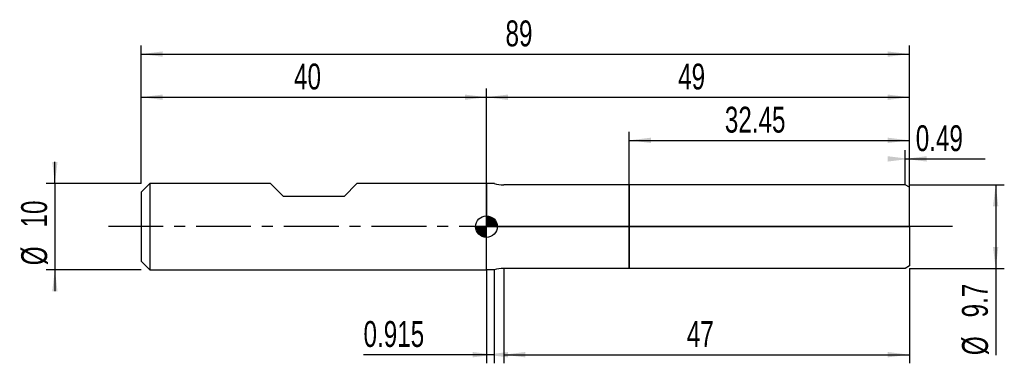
# Model space of a CAD drawing. Extents: x -14 to 100, y -16 to 24.
import ezdxf
from ezdxf.enums import TextEntityAlignment as Align

# ---------------------------------------------------------------- set-up
doc = ezdxf.new("R2010")
doc.units = 0
doc.linetypes.add('CENTER', pattern=[10.16, 6.35, -1.27, 1.27, -1.27])
doc.layers.get('0').update_dxf_attribs({"linetype": 'CONTINUOUS'})
for name, color, linetype in [('1', 4, 'CONTINUOUS'), ('2', 7, 'CONTINUOUS'), ('4', 2, 'CENTER'), ('CUT', 1, 'CONTINUOUS'), ('NOCUT', 7, 'CONTINUOUS'), ('SK1', 4, 'CONTINUOUS'), ('SK2', 7, 'CONTINUOUS'), ('SK4', 2, 'CENTER')]:
    doc.layers.add(name, color=color, linetype=linetype)
doc.dimstyles.new('SLDDIMSTYLE0', dxfattribs={"dimtxt": 3, "dimasz": 2.5, "dimexe": 0, "dimexo": 0.0625, "dimgap": 0.75, "dimtad": 1, "dimrnd": 1e-09, "dimzin": 12, "dimsah": 1, "dimcen": 0.09, "dimazin": 3, "dimtfac": 1, "dimtofl": 0, "dimtmove": 0, "dimatfit": 3})
doc.dimstyles.new('SLDDIMSTYLE1', dxfattribs={"dimtxt": 3, "dimasz": 2.5, "dimexe": 0, "dimexo": 0.0625, "dimgap": 0.75, "dimtad": 1, "dimrnd": 1e-09, "dimsah": 1, "dimcen": 0.09, "dimazin": 3, "dimtfac": 1, "dimtofl": 0, "dimtmove": 0, "dimatfit": 3})
doc.dimstyles.new('SLDDIMSTYLE2', dxfattribs={"dimtxt": 3, "dimasz": 2.5, "dimexe": 0, "dimexo": 0.0625, "dimgap": 0.75, "dimtad": 1, "dimrnd": 1e-09, "dimzin": 12, "dimsah": 1, "dimcen": 0.09, "dimazin": 3, "dimtfac": 1, "dimtmove": 0, "dimatfit": 3})

# ---------------------------------------------------------------- blocks, each defined once
blk = doc.blocks.new('_D')
at = {"layer": '2'}
for p, q in [((42, -4.85), (42, -15.85)), ((89, -4.85), (89, -15.85)), ((42, -14.85), (89, -14.85))]:
    blk.add_line(p, q, dxfattribs=at)
for points in [[(42, -14.85), (44.5, -15.16), (44.5, -14.54)], [(89, -14.85), (86.5, -14.54), (86.5, -15.16)]]:
    blk.add_solid(points, dxfattribs=at)
at = {"layer": '2', "width": 0.7}
blk.add_text('47', height=3, dxfattribs=at).set_placement((63.21, -14.85), align=Align.BOTTOM_LEFT)
blk = doc.blocks.new('_D_1')
at = {"layer": '2'}
for p, q in [((89, 4.85), (100, 4.85)), ((99, 4.85), (99, -4.85)), ((89, -4.85), (100, -4.85)), ((99, -4.85), (99, -14.9))]:
    blk.add_line(p, q, dxfattribs=at)
for points in [[(99, 4.85), (98.69, 2.35), (99.31, 2.35)], [(99, -4.85), (99.31, -2.35), (98.69, -2.35)]]:
    blk.add_solid(points, dxfattribs=at)
at = {"layer": '2', "width": 0.7}
for s, p in [('9.7', (98.99, -10.53)), ('%%c', (99, -14.9))]:
    blk.add_text(s, height=3, rotation=90, dxfattribs=at).set_placement(p, align=Align.BOTTOM_LEFT)
blk = doc.blocks.new('_D_2')
at = {"layer": '2'}
for p, q in [((40, -5), (40, -15.85)), ((40.91, -5), (40.91, -15.85)), ((40, -14.85), (25.76, -14.85)), ((40.91, -14.85), (40, -14.85))]:
    blk.add_line(p, q, dxfattribs=at)
for points in [[(40.91, -14.85), (38.41, -14.54), (38.41, -15.16)], [(40, -14.85), (42.5, -15.16), (42.5, -14.54)]]:
    blk.add_solid(points, dxfattribs=at)
at = {"layer": '2', "width": 0.7}
blk.add_text('0.915', height=3, dxfattribs=at).set_placement((25.76, -14.85), align=Align.BOTTOM_LEFT)
blk = doc.blocks.new('_D_3')
at = {"layer": '2'}
for p, q in [((56.55, 4.85), (56.55, 11)), ((89, 4.85), (89, 11)), ((56.55, 10), (89, 10))]:
    blk.add_line(p, q, dxfattribs=at)
for points in [[(56.55, 10), (59.05, 9.69), (59.05, 10.31)], [(89, 10), (86.5, 10.31), (86.5, 9.69)]]:
    blk.add_solid(points, dxfattribs=at)
at = {"layer": '2', "width": 0.7}
blk.add_text('32.45', height=3, dxfattribs=at).set_placement((67.62, 10), align=Align.BOTTOM_LEFT)
blk = doc.blocks.new('_D_4')
at = {"layer": '2'}
for p, q in [((88.51, 4.85), (88.51, 8.85)), ((89, 4.85), (89, 8.85)), ((88.51, 7.85), (89, 7.85)), ((89, 7.85), (97.77, 7.85))]:
    blk.add_line(p, q, dxfattribs=at)
for points in [[(89, 7.85), (86.5, 8.16), (86.5, 7.54)], [(88.51, 7.85), (91.01, 7.54), (91.01, 8.16)]]:
    blk.add_solid(points, dxfattribs=at)
at = {"layer": '2', "width": 0.7}
blk.add_text('0.49', height=3, dxfattribs=at).set_placement((89.74, 7.85), align=Align.BOTTOM_LEFT)
blk = doc.blocks.new('_D_5')
at = {"layer": 'SK2'}
for p, q in [((0, 5), (0, 21)), ((89, 5), (89, 21)), ((0, 20), (89, 20))]:
    blk.add_line(p, q, dxfattribs=at)
for points in [[(0, 20), (2.5, 19.69), (2.5, 20.31)], [(89, 20), (86.5, 20.31), (86.5, 19.69)]]:
    blk.add_solid(points, dxfattribs=at)
at = {"layer": 'SK2', "width": 0.7}
blk.add_text('89', height=3, dxfattribs=at).set_placement((42.21, 20), align=Align.BOTTOM_LEFT)
blk = doc.blocks.new('_D_6')
at = {"layer": 'SK2'}
for p, q in [((0, 5), (0, 16)), ((40, 5), (40, 16)), ((0, 15), (40, 15))]:
    blk.add_line(p, q, dxfattribs=at)
for points in [[(0, 15), (2.5, 14.69), (2.5, 15.31)], [(40, 15), (37.5, 15.31), (37.5, 14.69)]]:
    blk.add_solid(points, dxfattribs=at)
at = {"layer": 'SK2', "width": 0.7}
blk.add_text('40', height=3, dxfattribs=at).set_placement((17.71, 15), align=Align.BOTTOM_LEFT)
blk = doc.blocks.new('_D_7')
at = {"layer": 'SK2'}
for p, q in [((40, 0), (40, 16)), ((89, 0), (89, 16)), ((40, 15), (89, 15))]:
    blk.add_line(p, q, dxfattribs=at)
for points in [[(40, 15), (42.5, 14.69), (42.5, 15.31)], [(89, 15), (86.5, 15.31), (86.5, 14.69)]]:
    blk.add_solid(points, dxfattribs=at)
at = {"layer": 'SK2', "width": 0.7}
blk.add_text('49', height=3, dxfattribs=at).set_placement((62.21, 15), align=Align.BOTTOM_LEFT)
blk = doc.blocks.new('_D_8')
at = {"layer": 'SK2'}
for p, q in [((-10, 5), (-10, 7.5)), ((0, 5), (-11, 5)), ((-10, 5), (-10, -5)), ((0, -5), (-11, -5)), ((-10, -5), (-10, -7.5))]:
    blk.add_line(p, q, dxfattribs=at)
for points in [[(-10, 5), (-9.69, 7.5), (-10.31, 7.5)], [(-10, -5), (-10.31, -7.5), (-9.69, -7.5)]]:
    blk.add_solid(points, dxfattribs=at)
at = {"layer": 'SK2', "width": 0.7}
for s, p in [('10', (-10.01, -0.1)), ('%%c', (-10, -4.48))]:
    blk.add_text(s, height=3, rotation=90, dxfattribs=at).set_placement(p, align=Align.BOTTOM_LEFT)
blk = doc.blocks.new('*U11')
at = {"color": 0, "linetype": 'CONTINUOUS'}
for points in [[(0, 0), (0, 1.25), (0.24, 0)], [(0.24, 0), (0, 1.25), (0.24, 1.23)], [(0.24, 0), (0.24, 1.23), (0.48, 0)], [(0.48, 0), (0.24, 1.23), (0.48, 1.15)], [(0.48, 0), (0.48, 1.15), (0.69, 0)], [(0.69, 0), (0.48, 1.15), (0.69, 1.04)], [(0.69, 0), (0.69, 1.04), (0.88, 0)], [(0.88, 0), (0.69, 1.04), (0.88, 0.88)], [(0.88, 0), (0.88, 0.88), (1.04, 0)], [(1.04, 0), (0.88, 0.88), (1.04, 0.69)], [(1.04, 0), (1.04, 0.69), (1.15, 0)], [(1.15, 0), (1.04, 0.69), (1.15, 0.48)], [(1.15, 0), (1.15, 0.48), (1.23, 0)], [(1.23, 0), (1.15, 0.48), (1.23, 0.24)], [(1.23, 0), (1.23, 0.24), (1.25, 0)]]:
    blk.add_solid(points, dxfattribs=at)
blk = doc.blocks.new('*U12')
at = {"color": 0, "linetype": 'CONTINUOUS'}
for points in [[(-1.23, -0.22), (-1.25, 0), (-1.23, 0)], [(-1.23, -0.22), (-1.23, 0), (-1.17, -0.43)], [(-1.17, -0.43), (-1.23, 0), (-1.17, 0)], [(-1.17, -0.43), (-1.17, 0), (-1.08, -0.62)], [(-1.08, -0.62), (-1.17, 0), (-1.08, 0)], [(-1.08, -0.62), (-1.08, 0), (-0.96, -0.8)], [(-0.96, -0.8), (-1.08, 0), (-0.96, 0)], [(-0.96, -0.8), (-0.96, 0), (-0.8, -0.96)], [(-0.8, -0.96), (-0.96, 0), (-0.8, 0)], [(-0.8, -0.96), (-0.8, 0), (-0.62, -1.08)], [(-0.62, -1.08), (-0.8, 0), (-0.62, 0)], [(-0.62, -1.08), (-0.62, 0), (-0.43, -1.17)], [(-0.43, -1.17), (-0.62, 0), (-0.43, 0)], [(-0.43, -1.17), (-0.43, 0), (-0.22, -1.23)], [(-0.22, -1.23), (-0.43, 0), (-0.22, 0)], [(-0.22, -1.23), (-0.22, 0), (0, -1.25)], [(0, -1.25), (-0.22, 0), (0, 0)]]:
    blk.add_solid(points, dxfattribs=at)
blk = doc.blocks.new('SW_DOWELSYMBOL_0')
at = {"layer": 'SK1', "color": 0}
blk.add_circle((0, 0), 1.25, dxfattribs=at)
at = {"color": 0, "linetype": 'CONTINUOUS'}
for name in ['*U11', '*U12']:
    blk.add_blockref(name, (0, 0), dxfattribs=at)

msp = doc.modelspace()

# ---------------------------------------------------------------- linework, layer by layer
at = {"layer": '1'}
for p, q in [((40.915, 5), (40, 5)), ((40, 5), (40, 0)), ((56.55, 4.85), (42, 4.85)), ((88.51, 4.85), (56.55, 4.85)), ((56.55, 4.85), (56.55, 0)), ((56.55, 0), (56.55, 4.85)), ((89, 4.567), (88.51, 4.85)), ((89, 0), (89, 4.567)), ((40, -5), (40, 0)), ((56.55, -4.85), (56.55, 0)), ((56.55, 0), (56.55, -4.85)), ((89, 0), (89, -4.567)), ((40.915, -5), (40, -5)), ((56.55, -4.85), (42, -4.85)), ((88.51, -4.85), (56.55, -4.85)), ((89, -4.567), (88.51, -4.85))]:
    msp.add_line(p, q, dxfattribs=at)
for centre, start, end in [((42, 8.85), 254.25945, 270), ((42, -8.85), 90, 105.74055)]:
    msp.add_arc(centre, 4, start, end, dxfattribs=at)
at = {"layer": '4'}
msp.add_line((89, 0), (40, 0), dxfattribs=at)
at = {"layer": 'CUT'}
for p, q in [((88.51, 4.85), (56.55, 4.85)), ((56.55, 4.85), (56.55, 0)), ((89, 4.567), (88.51, 4.85)), ((89, 0), (89, 4.567)), ((56.55, 0), (89, 0))]:
    msp.add_line(p, q, dxfattribs=at)
at = {"layer": 'NOCUT'}
for p, q in [((40.915, 5), (40, 5)), ((40, 5), (40, 0)), ((56.55, 4.85), (42, 4.85)), ((56.55, 0), (56.55, 4.85)), ((40, 0), (56.55, 0))]:
    msp.add_line(p, q, dxfattribs=at)
msp.add_arc((42, 8.85), 4, 254.25945, 270, dxfattribs=at)
at = {"layer": 'SK1'}
for p, q in [((1, 5), (0, 4)), ((15, 5), (1, 5)), ((1, 5), (1, -5)), ((16.5, 3.5), (15, 5)), ((25, 5), (23.5, 3.5)), ((40, 5), (25, 5)), ((0, 4), (0, 0)), ((23.5, 3.5), (16.5, 3.5)), ((0, 0), (0, -4)), ((0, -4), (1, -5)), ((1, -5), (40, -5))]:
    msp.add_line(p, q, dxfattribs=at)
msp.add_circle((40, 0), 1.25, dxfattribs=at)
at = {"layer": 'SK4'}
msp.add_line((94, 0), (-5, 0), dxfattribs=at)

# ---------------------------------------------------------------- block references
at = {"layer": 'SK1'}
msp.add_blockref('SW_DOWELSYMBOL_0', (40, 0), dxfattribs=at)

# ---------------------------------------------------------------- texts
at = {"layer": 'SK2', "width": 0.7}
msp.add_text('AP1', height=0.05, dxfattribs=at).set_placement((40, -0.018), align=Align.BOTTOM_LEFT)

# ---------------------------------------------------------------- dimensions: what is measured, and where the dimension line sits
at = {"layer": '2'}
for base, p1, p2, dimstyle, picture, middle in [((89, 10), (56.55, 4.85), (89, 4.85), 'SLDDIMSTYLE0', '_D_3', (72.775, 10)), ((89, 7.85), (88.51, 4.85), (89, 4.85), 'SLDDIMSTYLE1', '_D_4', (93.755, 7.85)), ((40, -14.85), (40.915, -5), (40, -5), 'SLDDIMSTYLE1', '_D_2', (30.915, -14.85)), ((89, -14.85), (42, -4.85), (89, -4.85), 'SLDDIMSTYLE0', '_D', (65.5, -14.85))]:
    dim = msp.add_linear_dim(base=base, p1=p1, p2=p2, dimstyle=dimstyle, dxfattribs=at)
    dim.commit()
    dim.dimension.update_dxf_attribs({"geometry": picture, "text_midpoint": middle, "dimtype": 160})
dim = msp.add_linear_dim(base=(99, -4.85), p1=(89, 4.85), p2=(89, -4.85), angle=90, text='%%c<>', dimstyle='SLDDIMSTYLE0', dxfattribs=at)
dim.commit()
dim.dimension.update_dxf_attribs({"geometry": '_D_1', "text_midpoint": (99, -9.85), "dimtype": 160})
at = {"layer": 'SK2'}
for base, p1, p2, picture, middle in [((89, 20), (0, 5), (89, 5), '_D_5', (44.5, 20)), ((40, 15), (0, 5), (40, 5), '_D_6', (20, 15)), ((89, 15), (40, 0), (89, 0), '_D_7', (64.5, 15))]:
    dim = msp.add_linear_dim(base=base, p1=p1, p2=p2, dimstyle='SLDDIMSTYLE0', dxfattribs=at)
    dim.commit()
    dim.dimension.update_dxf_attribs({"geometry": picture, "text_midpoint": middle, "dimtype": 160})
dim = msp.add_linear_dim(base=(-10, -5), p1=(0, 5), p2=(0, -5), angle=90, text='%%c<>', dimstyle='SLDDIMSTYLE2', dxfattribs=at)
dim.commit()
dim.dimension.update_dxf_attribs({"geometry": '_D_8', "text_midpoint": (-10, 0), "dimtype": 160})

doc.saveas('drawing.dxf')
